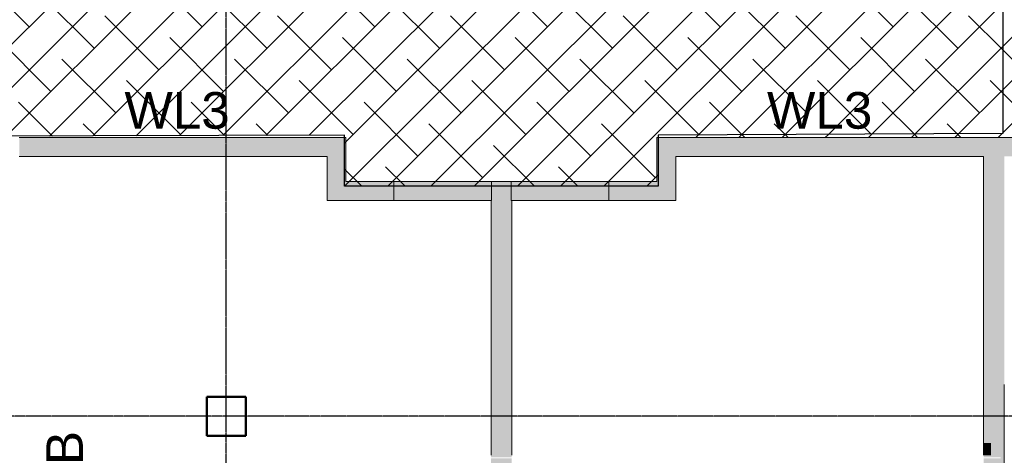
# Model space of a CAD drawing. Header units: inches. Extents: x -4126 to -1814, y 9773 to 12338.
# Tile 87 of 113: x -2912 to -2509, y 11518 to 11697. Entities that reach past the tile are written whole.
import ezdxf

# ---------------------------------------------------------------- set-up
doc = ezdxf.new("R2010")
doc.units = ezdxf.units.IN
doc.header["$MEASUREMENT"] = 0
doc.linetypes.add('Grid Line 1_2_', pattern=[0.875, 0.5, -0.125, 0.125, -0.125])
for name, color, linetype, lineweight in [('I-WALL', 2, 'Continuous', 13), ('S-COLS', 52, 'Continuous', 9), ('S-GRID', 1, 'Continuous', 9)]:
    doc.layers.add(name, color=color, linetype=linetype, lineweight=lineweight)
doc.layers.add('LOAD_HATCH', color=8, linetype='Continuous')
doc.layers.add('loads', color=1, linetype='Continuous')
doc.styles.add('Arial', font='Arial.ttf', dxfattribs={"height": 18})

# ---------------------------------------------------------------- blocks, each defined once
blk = doc.blocks.new('CTR - 1st Phase - Common Walls_rvt-1-FRAMING PLAN - 1ST FLOOR')
at = {"layer": 'I-WALL', "lineweight": 5, "transparency": 33554585}
h = blk.add_hatch(color=8, dxfattribs=at)
h.paths.add_polyline_path([(-2816.97, 11640.61), (-2816.14, 11640.61), (-2816.14, 11648.36), (-2816.97, 11648.36)], flags=0)
h.paths.add_polyline_path([(-2864.02, 11640.61), (-2864.02, 11648.36), (-2864.85, 11648.36), (-2864.85, 11640.61), (-2864.39, 11640.61)], flags=0)
h.paths.add_polyline_path([(-2911.9, 11640.61), (-2911.9, 11648.36), (-2912.07, 11648.36), (-2912.07, 11640.61)], flags=0)
h = blk.add_hatch(color=8, dxfattribs=at)
h.paths.add_polyline_path([(-2911.9, 11640.61), (-2911.47, 11640.61), (-2911.47, 11648.36), (-2911.9, 11648.36)], flags=0)
h.paths.add_polyline_path([(-2911.08, 11640.61), (-2865.67, 11640.61), (-2865.67, 11648.36), (-2911.08, 11648.36)], flags=0)
h.paths.add_polyline_path([(-2816.97, 11640.61), (-2816.97, 11648.36), (-2817.4, 11648.36), (-2817.4, 11640.61)], flags=0)
h.paths.add_polyline_path([(-2865.28, 11640.61), (-2864.85, 11640.61), (-2864.85, 11648.36), (-2865.28, 11648.36)], flags=0)
h.paths.add_polyline_path([(-2817.79, 11640.61), (-2817.79, 11648.36), (-2863.19, 11648.36), (-2863.19, 11640.61), (-2856.37, 11640.61)], flags=0)
h.paths.add_polyline_path([(-2864.02, 11640.61), (-2863.59, 11640.61), (-2863.59, 11648.36), (-2864.02, 11648.36)], flags=0)
h.paths.add_polyline_path([(-2805.27, 11640.61), (-2786.1, 11640.61), (-2786.1, 11648.36), (-2815.31, 11648.36), (-2815.31, 11640.61)], flags=0)
h.paths.add_polyline_path([(-2815.71, 11640.61), (-2815.71, 11648.36), (-2816.14, 11648.36), (-2816.14, 11640.61)], flags=0)
h = blk.add_hatch(color=8, dxfattribs=at)
h.paths.add_polyline_path([(-2863.59, 11640.61), (-2863.19, 11640.61), (-2863.19, 11648.36), (-2863.59, 11648.36)], flags=0)
h.paths.add_polyline_path([(-2817.4, 11640.61), (-2817.4, 11648.36), (-2817.79, 11648.36), (-2817.79, 11640.61)], flags=0)
h.paths.add_polyline_path([(-2865.28, 11640.61), (-2865.28, 11648.36), (-2865.67, 11648.36), (-2865.67, 11640.61)], flags=0)
h.paths.add_polyline_path([(-2911.47, 11640.61), (-2911.08, 11640.61), (-2911.08, 11648.36), (-2911.47, 11648.36)], flags=0)
h.paths.add_polyline_path([(-2815.31, 11640.61), (-2815.31, 11648.36), (-2815.71, 11648.36), (-2815.71, 11640.61)], flags=0)
for points in [[(-2778.35, 11630.36), (-2778.35, 11648.36), (-2786.1, 11648.36), (-2786.1, 11630.36)], [(-2651.1, 11630.36), (-2643.35, 11630.36), (-2643.35, 11648.36), (-2651.1, 11648.36), (-2651.1, 11640.61)], [(-2768.25, 11622.61), (-2768.25, 11630.36), (-2769.09, 11630.36), (-2769.09, 11622.61), (-2768.63, 11622.61)], [(-2721.2, 11622.61), (-2720.37, 11622.61), (-2720.37, 11630.36), (-2721.2, 11630.36)], [(-2672.49, 11622.61), (-2672.49, 11630.36), (-2673.32, 11630.36), (-2673.32, 11622.61), (-2672.87, 11622.61)], [(-2710.47, 11546.4), (-2710.47, 11547.19), (-2718.97, 11547.19), (-2718.97, 11546.4)], [(-2718.97, 11542.19), (-2710.47, 11542.19), (-2710.47, 11546.4), (-2718.97, 11546.4)], [(-2710.47, 11523.98), (-2710.47, 11542.19), (-2718.97, 11542.19), (-2718.97, 11523.98)], [(-2710.47, 11523.19), (-2710.47, 11523.98), (-2718.97, 11523.98), (-2718.97, 11523.19)], [(-2710.47, 11518.2), (-2710.47, 11523.19), (-2718.97, 11523.19), (-2718.97, 11518.2)], [(-2514.32, 11518.2), (-2514.32, 11523.19), (-2517.37, 11523.19), (-2517.37, 11518.2)], [(-2513.54, 11523.19), (-2513.54, 11523.22), (-2514.32, 11523.19)]]:
    blk.add_hatch(color=8, dxfattribs=at).paths.add_polyline_path(points, flags=0)
h = blk.add_hatch(color=8, dxfattribs=at)
h.paths.add_polyline_path([(-2575.9, 11640.61), (-2530.5, 11640.61), (-2530.5, 11648.36), (-2575.9, 11648.36), (-2575.9, 11644.22)], flags=0)
h.paths.add_polyline_path([(-2626.26, 11640.61), (-2626.26, 11648.36), (-2643.35, 11648.36), (-2643.35, 11640.61)], flags=0)
h.paths.add_polyline_path([(-2517.37, 11640.61), (-2497.87, 11640.61), (-2505.62, 11648.36), (-2528.02, 11648.36), (-2528.02, 11640.61)], flags=0)
h.paths.add_polyline_path([(-2625.87, 11640.61), (-2625.44, 11640.61), (-2625.44, 11648.36), (-2625.87, 11648.36), (-2625.87, 11647.29)], flags=0)
h.paths.add_polyline_path([(-2624.61, 11640.61), (-2624.18, 11640.61), (-2624.18, 11648.36), (-2624.61, 11648.36), (-2624.61, 11647.21)], flags=0)
h.paths.add_polyline_path([(-2623.78, 11640.61), (-2578.38, 11640.61), (-2578.38, 11648.36), (-2623.78, 11648.36), (-2623.78, 11647.16)], flags=0)
h.paths.add_polyline_path([(-2577.99, 11640.61), (-2577.56, 11640.61), (-2577.56, 11648.36), (-2577.99, 11648.36), (-2577.99, 11644.34)], flags=0)
h.paths.add_polyline_path([(-2528.41, 11640.61), (-2528.41, 11648.36), (-2528.84, 11648.36), (-2528.84, 11640.61)], flags=0)
h.paths.add_polyline_path([(-2576.73, 11640.61), (-2576.3, 11640.61), (-2576.3, 11648.36), (-2576.73, 11648.36), (-2576.73, 11644.27)], flags=0)
h.paths.add_polyline_path([(-2530.11, 11640.61), (-2529.68, 11640.61), (-2529.68, 11648.36), (-2530.11, 11648.36), (-2530.11, 11641.4)], flags=0)
h = blk.add_hatch(color=8, dxfattribs=at)
h.paths.add_polyline_path([(-2626.26, 11640.61), (-2625.87, 11640.61), (-2625.87, 11648.36), (-2626.26, 11648.36), (-2626.26, 11647.31)], flags=0)
h.paths.add_polyline_path([(-2624.18, 11640.61), (-2623.78, 11640.61), (-2623.78, 11648.36), (-2624.18, 11648.36), (-2624.18, 11647.19)], flags=0)
h.paths.add_polyline_path([(-2578.38, 11640.61), (-2577.99, 11640.61), (-2577.99, 11648.36), (-2578.38, 11648.36), (-2578.38, 11644.37)], flags=0)
h.paths.add_polyline_path([(-2528.02, 11640.61), (-2528.02, 11648.36), (-2528.41, 11648.36), (-2528.41, 11640.61)], flags=0)
h.paths.add_polyline_path([(-2530.5, 11640.61), (-2530.11, 11640.61), (-2530.11, 11648.36), (-2530.5, 11648.36), (-2530.5, 11641.42)], flags=0)
h.paths.add_polyline_path([(-2576.3, 11640.61), (-2575.9, 11640.61), (-2575.9, 11648.36), (-2576.3, 11648.36), (-2576.3, 11644.24)], flags=0)
h = blk.add_hatch(color=8, dxfattribs=at)
h.paths.add_polyline_path([(-2625.02, 11640.61), (-2624.61, 11640.61), (-2624.61, 11648.36), (-2625.44, 11648.36), (-2625.44, 11640.61), (-2625.07, 11640.61)], flags=0)
h.paths.add_polyline_path([(-2577.14, 11640.61), (-2576.73, 11640.61), (-2576.73, 11648.36), (-2577.56, 11648.36), (-2577.56, 11640.61), (-2577.18, 11640.61)], flags=0)
h.paths.add_polyline_path([(-2528.84, 11640.61), (-2528.84, 11648.36), (-2529.68, 11648.36), (-2529.68, 11640.61), (-2529.22, 11640.61)], flags=0)
h = blk.add_hatch(color=8, dxfattribs=at)
h.paths.add_polyline_path([(-2517.37, 11285.54), (-2514.32, 11285.54), (-2514.32, 11325.43), (-2517.37, 11325.43)], flags=0)
h.paths.add_polyline_path([(-2517.37, 11325.82), (-2514.32, 11325.82), (-2514.32, 11326.25), (-2517.37, 11326.25)], flags=0)
h.paths.add_polyline_path([(-2517.37, 11327.09), (-2514.32, 11327.09), (-2514.32, 11327.52), (-2517.37, 11327.52)], flags=0)
h.paths.add_polyline_path([(-2514.32, 11327.91), (-2514.32, 11373.31), (-2517.37, 11373.31), (-2517.37, 11327.91)], flags=0)
h.paths.add_polyline_path([(-2517.37, 11373.71), (-2514.32, 11373.71), (-2514.32, 11374.14), (-2517.37, 11374.14)], flags=0)
h.paths.add_polyline_path([(-2517.37, 11374.97), (-2514.32, 11374.97), (-2514.32, 11375.4), (-2517.37, 11375.4)], flags=0)
h.paths.add_polyline_path([(-2514.32, 11375.79), (-2514.32, 11421.19), (-2517.37, 11421.19), (-2517.37, 11375.79)], flags=0)
h.paths.add_polyline_path([(-2514.32, 11421.59), (-2514.32, 11422.02), (-2517.37, 11422.02), (-2517.37, 11421.59)], flags=0)
h.paths.add_polyline_path([(-2517.37, 11422.85), (-2514.32, 11422.85), (-2514.32, 11423.28), (-2517.37, 11423.28)], flags=0)
h.paths.add_polyline_path([(-2514.32, 11423.68), (-2514.32, 11469.08), (-2517.37, 11469.08), (-2517.37, 11423.68)], flags=0)
h.paths.add_polyline_path([(-2517.37, 11469.47), (-2514.32, 11469.47), (-2514.32, 11469.9), (-2517.37, 11469.9)], flags=0)
h.paths.add_polyline_path([(-2517.37, 11470.73), (-2514.32, 11470.73), (-2514.32, 11471.16), (-2517.37, 11471.16)], flags=0)
h.paths.add_polyline_path([(-2514.32, 11471.56), (-2514.32, 11516.96), (-2517.37, 11516.96), (-2517.37, 11471.56)], flags=0)
h.paths.add_polyline_path([(-2517.37, 11517.35), (-2514.32, 11517.35), (-2514.32, 11517.78), (-2517.37, 11517.78)], flags=0)
h.paths.add_polyline_path([(-2517.37, 11547.19), (-2508.87, 11547.19), (-2508.87, 11640.61), (-2517.37, 11640.61), (-2517.37, 11600.65)], flags=0)
h = blk.add_hatch(color=8, dxfattribs=at)
h.paths.add_polyline_path([(-2670.72, 11622.61), (-2643.35, 11622.61), (-2643.35, 11630.36), (-2670.72, 11630.36)], flags=0)
h.paths.add_polyline_path([(-2713.82, 11622.61), (-2710.72, 11622.61), (-2710.72, 11630.36), (-2718.72, 11630.36), (-2718.72, 11622.61)], flags=0)
h.paths.add_polyline_path([(-2768.25, 11622.61), (-2767.82, 11622.61), (-2767.82, 11630.36), (-2768.25, 11630.36), (-2768.25, 11626.38)], flags=0)
h.paths.add_polyline_path([(-2758.72, 11622.61), (-2758.72, 11630.36), (-2767.43, 11630.36), (-2767.43, 11622.61)], flags=0)
h.paths.add_polyline_path([(-2786.1, 11622.61), (-2769.91, 11622.61), (-2769.91, 11630.36), (-2786.1, 11630.36)], flags=0)
h.paths.add_polyline_path([(-2769.52, 11622.61), (-2769.09, 11622.61), (-2769.09, 11630.36), (-2769.52, 11630.36), (-2769.52, 11626.88)], flags=0)
h = blk.add_hatch(color=8, dxfattribs=at)
h.paths.add_polyline_path([(-2769.52, 11622.61), (-2769.52, 11630.36), (-2769.91, 11630.36), (-2769.91, 11622.61)], flags=0)
h.paths.add_polyline_path([(-2767.43, 11622.61), (-2767.43, 11630.36), (-2767.82, 11630.36), (-2767.82, 11622.61)], flags=0)
h = blk.add_hatch(color=8, dxfattribs=at)
h.paths.add_polyline_path([(-2720.37, 11622.61), (-2719.94, 11622.61), (-2719.94, 11630.36), (-2720.37, 11630.36)], flags=0)
h.paths.add_polyline_path([(-2718.72, 11622.61), (-2718.72, 11630.36), (-2719.55, 11630.36), (-2719.55, 11622.61), (-2718.97, 11622.61)], flags=0)
h.paths.add_polyline_path([(-2722.03, 11622.61), (-2722.03, 11630.36), (-2758.72, 11630.36), (-2758.72, 11622.61)], flags=0)
h.paths.add_polyline_path([(-2721.63, 11622.61), (-2721.2, 11622.61), (-2721.2, 11630.36), (-2721.63, 11630.36)], flags=0)
h = blk.add_hatch(color=8, dxfattribs=at)
h.paths.add_polyline_path([(-2719.55, 11622.61), (-2719.55, 11630.36), (-2719.94, 11630.36), (-2719.94, 11622.61)], flags=0)
h.paths.add_polyline_path([(-2721.63, 11622.61), (-2721.63, 11630.36), (-2722.03, 11630.36), (-2722.03, 11622.61)], flags=0)
h = blk.add_hatch(color=8, dxfattribs=at)
h.paths.add_polyline_path([(-2671.67, 11622.61), (-2670.72, 11622.61), (-2670.72, 11630.36), (-2671.67, 11630.36)], flags=0)
h.paths.add_polyline_path([(-2673.75, 11622.61), (-2673.32, 11622.61), (-2673.32, 11630.36), (-2673.75, 11630.36)], flags=0)
h.paths.add_polyline_path([(-2672.06, 11622.61), (-2672.06, 11630.36), (-2672.49, 11630.36), (-2672.49, 11622.61)], flags=0)
h.paths.add_polyline_path([(-2706.07, 11622.61), (-2674.15, 11622.61), (-2674.15, 11630.36), (-2710.72, 11630.36), (-2710.72, 11622.61), (-2710.47, 11622.61)], flags=0)
h = blk.add_hatch(color=8, dxfattribs=at)
h.paths.add_polyline_path([(-2672.06, 11622.61), (-2671.67, 11622.61), (-2671.67, 11630.36), (-2672.06, 11630.36)], flags=0)
h.paths.add_polyline_path([(-2674.15, 11622.61), (-2673.75, 11622.61), (-2673.75, 11630.36), (-2674.15, 11630.36)], flags=0)
h = blk.add_hatch(color=8, dxfattribs=at)
h.paths.add_polyline_path([(-2718.97, 11285.29), (-2710.47, 11285.29), (-2710.47, 11325.43), (-2718.97, 11325.43)], flags=0)
h.paths.add_polyline_path([(-2718.97, 11325.82), (-2710.47, 11325.82), (-2710.47, 11326.25), (-2718.97, 11326.25)], flags=0)
h.paths.add_polyline_path([(-2718.97, 11327.09), (-2710.47, 11327.09), (-2710.47, 11327.52), (-2718.97, 11327.52)], flags=0)
h.paths.add_polyline_path([(-2710.47, 11327.91), (-2710.47, 11373.31), (-2718.97, 11373.31), (-2718.97, 11327.91)], flags=0)
h.paths.add_polyline_path([(-2710.47, 11373.71), (-2710.47, 11374.14), (-2718.97, 11374.14), (-2718.97, 11373.71)], flags=0)
h.paths.add_polyline_path([(-2718.97, 11374.97), (-2710.47, 11374.97), (-2710.47, 11375.4), (-2718.97, 11375.4)], flags=0)
h.paths.add_polyline_path([(-2718.97, 11375.79), (-2710.47, 11375.79), (-2710.47, 11421.19), (-2718.97, 11421.19)], flags=0)
h.paths.add_polyline_path([(-2718.97, 11421.59), (-2710.47, 11421.59), (-2710.47, 11422.02), (-2718.97, 11422.02)], flags=0)
h.paths.add_polyline_path([(-2718.97, 11422.85), (-2710.47, 11422.85), (-2710.47, 11423.28), (-2718.97, 11423.28)], flags=0)
h.paths.add_polyline_path([(-2718.97, 11423.68), (-2710.47, 11423.68), (-2710.47, 11469.08), (-2718.97, 11469.08), (-2718.97, 11428.43)], flags=0)
h.paths.add_polyline_path([(-2718.97, 11469.47), (-2710.47, 11469.47), (-2710.47, 11469.9), (-2718.97, 11469.9)], flags=0)
h.paths.add_polyline_path([(-2710.47, 11470.73), (-2710.47, 11471.16), (-2718.97, 11471.16), (-2718.97, 11470.73)], flags=0)
h.paths.add_polyline_path([(-2718.97, 11471.56), (-2710.47, 11471.56), (-2710.47, 11516.96), (-2718.97, 11516.96)], flags=0)
h.paths.add_polyline_path([(-2710.47, 11517.35), (-2710.47, 11517.78), (-2718.97, 11517.78), (-2718.97, 11517.35)], flags=0)
h.paths.add_polyline_path([(-2710.47, 11547.19), (-2710.47, 11622.61), (-2718.97, 11622.61), (-2718.97, 11547.19)], flags=0)
h = blk.add_hatch(color=8, dxfattribs=at)
h.paths.add_polyline_path([(-2514.32, 11285.54), (-2513.54, 11285.54), (-2513.54, 11325.43), (-2514.32, 11325.43)], flags=0)
h.paths.add_polyline_path([(-2513.54, 11325.82), (-2513.54, 11326.25), (-2514.32, 11326.25), (-2514.32, 11325.82)], flags=0)
h.paths.add_polyline_path([(-2514.32, 11327.09), (-2513.54, 11327.09), (-2513.54, 11327.52), (-2514.32, 11327.52)], flags=0)
h.paths.add_polyline_path([(-2513.54, 11327.91), (-2513.54, 11373.31), (-2514.32, 11373.31), (-2514.32, 11327.91)], flags=0)
h.paths.add_polyline_path([(-2514.32, 11373.71), (-2513.54, 11373.71), (-2513.54, 11374.14), (-2514.32, 11374.14)], flags=0)
h.paths.add_polyline_path([(-2513.54, 11374.97), (-2513.54, 11375.4), (-2514.32, 11375.4), (-2514.32, 11374.97)], flags=0)
h.paths.add_polyline_path([(-2514.32, 11375.79), (-2513.54, 11375.79), (-2513.54, 11421.19), (-2514.32, 11421.19)], flags=0)
h.paths.add_polyline_path([(-2513.54, 11421.59), (-2513.54, 11422.02), (-2514.32, 11422.02), (-2514.32, 11421.59)], flags=0)
h.paths.add_polyline_path([(-2513.54, 11422.85), (-2513.54, 11423.28), (-2514.32, 11423.28), (-2514.32, 11422.85)], flags=0)
h.paths.add_polyline_path([(-2513.54, 11423.68), (-2513.54, 11469.08), (-2514.32, 11469.08), (-2514.32, 11423.68)], flags=0)
h.paths.add_polyline_path([(-2514.32, 11469.47), (-2513.54, 11469.47), (-2513.54, 11469.9), (-2514.32, 11469.9)], flags=0)
h.paths.add_polyline_path([(-2513.54, 11470.73), (-2513.54, 11471.16), (-2514.32, 11471.16), (-2514.32, 11470.73)], flags=0)
h.paths.add_polyline_path([(-2513.54, 11471.56), (-2513.54, 11516.96), (-2514.32, 11516.96), (-2514.32, 11471.56)], flags=0)
h.paths.add_polyline_path([(-2514.32, 11517.35), (-2513.54, 11517.35), (-2513.54, 11517.78), (-2514.32, 11517.78)], flags=0)
h.paths.add_polyline_path([(-2508.87, 11546.4), (-2508.87, 11547.19), (-2517.37, 11547.19), (-2517.37, 11546.4), (-2510.32, 11546.4)], flags=0)
h = blk.add_hatch(color=8, dxfattribs=at)
h.paths.add_polyline_path([(-2513.54, 11285.54), (-2510.32, 11285.54), (-2510.32, 11325.43), (-2513.54, 11325.43)], flags=0)
h.paths.add_polyline_path([(-2513.54, 11325.82), (-2510.32, 11325.82), (-2510.32, 11326.25), (-2513.54, 11326.25)], flags=0)
h.paths.add_polyline_path([(-2513.54, 11327.09), (-2510.32, 11327.09), (-2510.32, 11327.52), (-2513.54, 11327.52)], flags=0)
h.paths.add_polyline_path([(-2513.54, 11327.91), (-2510.32, 11327.91), (-2510.32, 11373.31), (-2513.54, 11373.31), (-2513.54, 11342.32)], flags=0)
h.paths.add_polyline_path([(-2513.54, 11373.71), (-2510.32, 11373.71), (-2510.32, 11374.14), (-2513.54, 11374.14)], flags=0)
h.paths.add_polyline_path([(-2510.32, 11374.97), (-2510.32, 11375.4), (-2513.54, 11375.4), (-2513.54, 11374.97)], flags=0)
h.paths.add_polyline_path([(-2513.54, 11375.79), (-2510.32, 11375.79), (-2510.32, 11421.19), (-2513.54, 11421.19)], flags=0)
h.paths.add_polyline_path([(-2510.32, 11421.59), (-2510.32, 11422.02), (-2513.54, 11422.02), (-2513.54, 11421.59)], flags=0)
h.paths.add_polyline_path([(-2513.54, 11422.85), (-2510.32, 11422.85), (-2510.32, 11423.28), (-2513.54, 11423.28)], flags=0)
h.paths.add_polyline_path([(-2510.32, 11423.68), (-2510.32, 11469.08), (-2513.54, 11469.08), (-2513.54, 11423.68)], flags=0)
h.paths.add_polyline_path([(-2513.54, 11469.47), (-2510.32, 11469.47), (-2510.32, 11469.9), (-2513.54, 11469.9)], flags=0)
h.paths.add_polyline_path([(-2510.32, 11470.73), (-2510.32, 11471.16), (-2513.54, 11471.16), (-2513.54, 11470.73)], flags=0)
h.paths.add_polyline_path([(-2513.54, 11471.56), (-2510.32, 11471.56), (-2510.32, 11516.96), (-2513.54, 11516.96), (-2513.54, 11514.54)], flags=0)
h.paths.add_polyline_path([(-2513.54, 11517.35), (-2510.32, 11517.35), (-2510.32, 11517.78), (-2513.54, 11517.78)], flags=0)
h.paths.add_polyline_path([(-2508.87, 11542.19), (-2508.87, 11546.4), (-2517.37, 11546.4), (-2517.37, 11542.19), (-2510.32, 11542.19)], flags=0)
h = blk.add_hatch(color=8, dxfattribs=at)
h.paths.add_polyline_path([(-2508.87, 11285.54), (-2508.87, 11523.19), (-2513.54, 11523.19), (-2513.54, 11518.2), (-2510.32, 11518.16), (-2510.32, 11285.54)], flags=0)
h.paths.add_polyline_path([(-2517.37, 11523.98), (-2508.87, 11523.98), (-2508.87, 11542.19), (-2517.37, 11542.19)], flags=0)
h = blk.add_hatch(color=8, dxfattribs=at)
h.paths.add_polyline_path([(-2514.32, 11518.2), (-2513.54, 11518.2), (-2513.54, 11523.19), (-2514.32, 11523.19)], flags=0)
h.paths.add_polyline_path([(-2514.32, 11523.19), (-2514.32, 11523.22), (-2508.87, 11523.22), (-2508.87, 11523.98), (-2517.37, 11523.98), (-2517.37, 11523.19)], flags=0)
h = blk.add_hatch(color=8, dxfattribs=at)
h.paths.add_polyline_path([(-2710.47, 11326.25), (-2710.47, 11327.09), (-2718.97, 11327.09), (-2718.97, 11326.25)], flags=0)
h.paths.add_polyline_path([(-2710.47, 11374.14), (-2710.47, 11374.97), (-2718.97, 11374.97), (-2718.97, 11374.14)], flags=0)
h.paths.add_polyline_path([(-2710.47, 11422.02), (-2710.47, 11422.85), (-2718.97, 11422.85), (-2718.97, 11422.02)], flags=0)
h.paths.add_polyline_path([(-2710.47, 11469.9), (-2710.47, 11470.73), (-2718.97, 11470.73), (-2718.97, 11469.9)], flags=0)
h.paths.add_polyline_path([(-2718.97, 11517.78), (-2710.47, 11517.78), (-2710.47, 11518.2), (-2718.97, 11518.16)], flags=0)
h = blk.add_hatch(color=8, dxfattribs=at)
h.paths.add_polyline_path([(-2514.32, 11326.25), (-2514.32, 11327.09), (-2517.37, 11327.09), (-2517.37, 11326.25)], flags=0)
h.paths.add_polyline_path([(-2514.32, 11374.14), (-2514.32, 11374.97), (-2517.37, 11374.97), (-2517.37, 11374.14)], flags=0)
h.paths.add_polyline_path([(-2514.32, 11422.02), (-2514.32, 11422.85), (-2517.37, 11422.85), (-2517.37, 11422.02)], flags=0)
h.paths.add_polyline_path([(-2514.32, 11469.9), (-2514.32, 11470.73), (-2517.37, 11470.73), (-2517.37, 11469.9)], flags=0)
h.paths.add_polyline_path([(-2517.37, 11517.78), (-2514.32, 11517.78), (-2514.32, 11518.2), (-2517.37, 11518.16)], flags=0)
h = blk.add_hatch(color=8, dxfattribs=at)
h.paths.add_polyline_path([(-2513.54, 11326.25), (-2513.54, 11327.09), (-2514.32, 11327.09), (-2514.32, 11326.25)], flags=0)
h.paths.add_polyline_path([(-2513.54, 11374.14), (-2513.54, 11374.97), (-2514.32, 11374.97), (-2514.32, 11374.14)], flags=0)
h.paths.add_polyline_path([(-2513.54, 11422.02), (-2513.54, 11422.85), (-2514.32, 11422.85), (-2514.32, 11422.02)], flags=0)
h.paths.add_polyline_path([(-2513.54, 11469.9), (-2513.54, 11470.73), (-2514.32, 11470.73), (-2514.32, 11469.9)], flags=0)
h.paths.add_polyline_path([(-2513.54, 11517.78), (-2513.54, 11518.2), (-2514.32, 11518.16), (-2514.32, 11517.78)], flags=0)
h = blk.add_hatch(color=8, dxfattribs=at)
h.paths.add_polyline_path([(-2510.32, 11326.25), (-2510.32, 11327.09), (-2513.54, 11327.09), (-2513.54, 11326.25)], flags=0)
h.paths.add_polyline_path([(-2510.32, 11374.14), (-2510.32, 11374.97), (-2513.54, 11374.97), (-2513.54, 11374.14)], flags=0)
h.paths.add_polyline_path([(-2510.32, 11422.02), (-2510.32, 11422.85), (-2513.54, 11422.85), (-2513.54, 11422.02)], flags=0)
h.paths.add_polyline_path([(-2510.32, 11469.9), (-2510.32, 11470.73), (-2513.54, 11470.73), (-2513.54, 11469.9)], flags=0)
h.paths.add_polyline_path([(-2510.32, 11517.78), (-2510.32, 11518.2), (-2513.54, 11518.16), (-2513.54, 11517.78)], flags=0)
at = {"layer": 'I-WALL', "color": 9}
for p, q in [((-2911.47, 11648.36), (-2912.07, 11648.36)), ((-2911.08, 11648.36), (-2911.47, 11648.36)), ((-2865.67, 11648.36), (-2911.08, 11648.36)), ((-2865.28, 11648.36), (-2865.67, 11648.36)), ((-2864.48, 11648.36), (-2865.28, 11648.36)), ((-2863.59, 11648.36), (-2864.39, 11648.36)), ((-2863.19, 11648.36), (-2863.59, 11648.36)), ((-2817.79, 11648.36), (-2863.19, 11648.36)), ((-2817.4, 11648.36), (-2817.79, 11648.36)), ((-2816.59, 11648.36), (-2817.4, 11648.36)), ((-2815.71, 11648.36), (-2816.51, 11648.36)), ((-2815.31, 11648.36), (-2815.71, 11648.36)), ((-2786.1, 11648.36), (-2815.31, 11648.36)), ((-2786.1, 11648.36), (-2778.35, 11648.36)), ((-2778.35, 11630.36), (-2778.35, 11648.36)), ((-2651.1, 11648.36), (-2651.1, 11630.36)), ((-2651.1, 11648.36), (-2643.35, 11648.36)), ((-2626.26, 11648.36), (-2643.35, 11648.36)), ((-2625.87, 11648.36), (-2626.26, 11648.36)), ((-2625.07, 11648.36), (-2625.87, 11648.36)), ((-2624.18, 11648.36), (-2624.98, 11648.36)), ((-2623.78, 11648.36), (-2624.18, 11648.36)), ((-2578.38, 11648.36), (-2623.78, 11648.36)), ((-2577.99, 11648.36), (-2578.38, 11648.36)), ((-2577.18, 11648.36), (-2577.99, 11648.36)), ((-2576.3, 11648.36), (-2577.1, 11648.36)), ((-2575.9, 11648.36), (-2576.3, 11648.36)), ((-2530.5, 11648.36), (-2575.9, 11648.36)), ((-2530.11, 11648.36), (-2530.5, 11648.36)), ((-2529.3, 11648.36), (-2530.11, 11648.36)), ((-2528.41, 11648.36), (-2529.22, 11648.36)), ((-2528.02, 11648.36), (-2528.41, 11648.36)), ((-2505.62, 11648.36), (-2528.02, 11648.36)), ((-2912.07, 11640.61), (-2911.47, 11640.61)), ((-2911.47, 11640.61), (-2911.08, 11640.61)), ((-2911.08, 11640.61), (-2865.67, 11640.61)), ((-2865.67, 11640.61), (-2865.28, 11640.61)), ((-2865.28, 11640.61), (-2864.48, 11640.61)), ((-2864.39, 11640.61), (-2863.59, 11640.61)), ((-2863.59, 11640.61), (-2863.19, 11640.61)), ((-2863.19, 11640.61), (-2817.79, 11640.61)), ((-2817.79, 11640.61), (-2817.4, 11640.61)), ((-2817.4, 11640.61), (-2816.59, 11640.61)), ((-2816.51, 11640.61), (-2815.71, 11640.61)), ((-2815.71, 11640.61), (-2815.31, 11640.61)), ((-2815.31, 11640.61), (-2786.1, 11640.61)), ((-2786.1, 11640.61), (-2786.1, 11630.36)), ((-2643.35, 11640.61), (-2626.26, 11640.61)), ((-2643.35, 11630.36), (-2643.35, 11640.61)), ((-2626.26, 11640.61), (-2625.87, 11640.61)), ((-2625.87, 11640.61), (-2625.07, 11640.61)), ((-2624.98, 11640.61), (-2624.18, 11640.61)), ((-2624.18, 11640.61), (-2623.78, 11640.61)), ((-2623.78, 11640.61), (-2578.38, 11640.61)), ((-2578.38, 11640.61), (-2577.99, 11640.61)), ((-2577.99, 11640.61), (-2577.18, 11640.61)), ((-2577.1, 11640.61), (-2576.3, 11640.61)), ((-2576.3, 11640.61), (-2575.9, 11640.61)), ((-2575.9, 11640.61), (-2530.5, 11640.61)), ((-2530.5, 11640.61), (-2530.11, 11640.61)), ((-2530.11, 11640.61), (-2529.3, 11640.61)), ((-2529.22, 11640.61), (-2528.41, 11640.61)), ((-2528.41, 11640.61), (-2528.02, 11640.61)), ((-2528.02, 11640.61), (-2517.37, 11640.61)), ((-2517.37, 11640.61), (-2517.37, 11547.19)), ((-2786.1, 11622.61), (-2786.1, 11630.36)), ((-2769.91, 11630.36), (-2778.35, 11630.36)), ((-2769.52, 11630.36), (-2769.91, 11630.36)), ((-2768.71, 11630.36), (-2769.52, 11630.36)), ((-2767.82, 11630.36), (-2768.63, 11630.36)), ((-2767.43, 11630.36), (-2767.82, 11630.36)), ((-2758.72, 11630.36), (-2767.43, 11630.36)), ((-2722.03, 11630.36), (-2758.72, 11630.36)), ((-2758.72, 11630.36), (-2758.72, 11622.61)), ((-2721.63, 11630.36), (-2722.03, 11630.36)), ((-2720.83, 11630.36), (-2721.63, 11630.36)), ((-2719.94, 11630.36), (-2720.75, 11630.36)), ((-2719.55, 11630.36), (-2719.94, 11630.36)), ((-2718.72, 11630.36), (-2719.55, 11630.36)), ((-2710.72, 11630.36), (-2718.72, 11630.36)), ((-2718.72, 11622.61), (-2718.72, 11630.36)), ((-2674.15, 11630.36), (-2710.72, 11630.36)), ((-2710.72, 11630.36), (-2710.72, 11622.61)), ((-2673.75, 11630.36), (-2674.15, 11630.36)), ((-2672.95, 11630.36), (-2673.75, 11630.36)), ((-2672.06, 11630.36), (-2672.87, 11630.36)), ((-2671.67, 11630.36), (-2672.06, 11630.36)), ((-2670.72, 11630.36), (-2671.67, 11630.36)), ((-2651.1, 11630.36), (-2670.72, 11630.36)), ((-2670.72, 11622.61), (-2670.72, 11630.36)), ((-2643.35, 11630.36), (-2643.35, 11622.61)), ((-2786.1, 11622.61), (-2769.91, 11622.61)), ((-2769.91, 11622.61), (-2769.52, 11622.61)), ((-2769.52, 11622.61), (-2768.71, 11622.61)), ((-2768.63, 11622.61), (-2767.82, 11622.61)), ((-2767.82, 11622.61), (-2767.43, 11622.61)), ((-2767.43, 11622.61), (-2758.72, 11622.61)), ((-2758.72, 11622.61), (-2722.03, 11622.61)), ((-2722.03, 11622.61), (-2721.63, 11622.61)), ((-2721.63, 11622.61), (-2720.83, 11622.61)), ((-2720.75, 11622.61), (-2719.94, 11622.61)), ((-2719.94, 11622.61), (-2719.55, 11622.61)), ((-2719.55, 11622.61), (-2718.97, 11622.61)), ((-2718.97, 11622.61), (-2718.97, 11547.19)), ((-2710.47, 11547.19), (-2710.47, 11622.61)), ((-2710.47, 11622.61), (-2674.15, 11622.61)), ((-2674.15, 11622.61), (-2673.75, 11622.61)), ((-2673.75, 11622.61), (-2672.95, 11622.61)), ((-2672.87, 11622.61), (-2672.06, 11622.61)), ((-2672.06, 11622.61), (-2671.67, 11622.61)), ((-2671.67, 11622.61), (-2670.72, 11622.61)), ((-2670.72, 11622.61), (-2643.35, 11622.61)), ((-2718.97, 11547.19), (-2718.97, 11542.19)), ((-2710.47, 11542.19), (-2710.47, 11547.19)), ((-2517.37, 11547.19), (-2517.37, 11542.19)), ((-2508.87, 11542.19), (-2508.87, 11547.19)), ((-2718.97, 11542.19), (-2718.97, 11523.19)), ((-2710.47, 11523.19), (-2710.47, 11542.19)), ((-2517.37, 11542.19), (-2517.37, 11523.19)), ((-2508.87, 11523.22), (-2508.87, 11542.19)), ((-2508.87, 11285.54), (-2508.87, 11523.19))]:
    blk.add_line(p, q, dxfattribs=at)
at = {"layer": 'I-WALL', "color": 253}
for p, q in [((-2911.9, 11648.36), (-2911.47, 11648.36)), ((-2911.47, 11648.36), (-2911.08, 11648.36)), ((-2911.08, 11648.36), (-2865.67, 11648.36)), ((-2865.67, 11648.36), (-2865.28, 11648.36)), ((-2865.28, 11648.36), (-2864.85, 11648.36)), ((-2864.85, 11648.36), (-2864.48, 11648.36)), ((-2864.39, 11648.36), (-2864.02, 11648.36)), ((-2864.02, 11648.36), (-2863.59, 11648.36)), ((-2863.59, 11648.36), (-2863.19, 11648.36)), ((-2863.19, 11648.36), (-2817.79, 11648.36)), ((-2817.79, 11648.36), (-2817.4, 11648.36)), ((-2817.4, 11648.36), (-2816.97, 11648.36)), ((-2816.97, 11648.36), (-2816.59, 11648.36)), ((-2816.51, 11648.36), (-2816.14, 11648.36)), ((-2816.14, 11648.36), (-2815.71, 11648.36)), ((-2815.71, 11648.36), (-2815.31, 11648.36)), ((-2815.31, 11648.36), (-2786.1, 11648.36)), ((-2778.35, 11648.36), (-2786.1, 11648.36)), ((-2778.35, 11648.36), (-2778.35, 11630.36)), ((-2651.1, 11630.36), (-2651.1, 11648.36)), ((-2643.35, 11648.36), (-2651.1, 11648.36)), ((-2643.35, 11648.36), (-2626.26, 11648.36)), ((-2626.26, 11648.36), (-2625.87, 11648.36)), ((-2625.87, 11648.36), (-2625.44, 11648.36)), ((-2625.44, 11648.36), (-2625.07, 11648.36)), ((-2624.98, 11648.36), (-2624.61, 11648.36)), ((-2624.61, 11648.36), (-2624.18, 11648.36)), ((-2624.18, 11648.36), (-2623.78, 11648.36)), ((-2623.78, 11648.36), (-2578.38, 11648.36)), ((-2578.38, 11648.36), (-2577.99, 11648.36)), ((-2577.99, 11648.36), (-2577.56, 11648.36)), ((-2577.56, 11648.36), (-2577.18, 11648.36)), ((-2577.1, 11648.36), (-2576.73, 11648.36)), ((-2576.73, 11648.36), (-2576.3, 11648.36)), ((-2576.3, 11648.36), (-2575.9, 11648.36)), ((-2575.9, 11648.36), (-2530.5, 11648.36)), ((-2530.5, 11648.36), (-2530.11, 11648.36)), ((-2530.11, 11648.36), (-2529.68, 11648.36)), ((-2529.68, 11648.36), (-2529.3, 11648.36)), ((-2529.22, 11648.36), (-2528.84, 11648.36)), ((-2528.84, 11648.36), (-2528.41, 11648.36)), ((-2528.41, 11648.36), (-2528.02, 11648.36)), ((-2528.02, 11648.36), (-2505.62, 11648.36)), ((-2911.47, 11640.61), (-2911.9, 11640.61)), ((-2911.08, 11640.61), (-2911.47, 11640.61)), ((-2865.67, 11640.61), (-2911.08, 11640.61)), ((-2865.28, 11640.61), (-2865.67, 11640.61)), ((-2864.85, 11640.61), (-2865.28, 11640.61)), ((-2864.48, 11640.61), (-2864.85, 11640.61)), ((-2864.02, 11640.61), (-2864.39, 11640.61)), ((-2863.59, 11640.61), (-2864.02, 11640.61)), ((-2863.19, 11640.61), (-2863.59, 11640.61)), ((-2817.79, 11640.61), (-2863.19, 11640.61)), ((-2817.4, 11640.61), (-2817.79, 11640.61)), ((-2816.97, 11640.61), (-2817.4, 11640.61)), ((-2816.59, 11640.61), (-2816.97, 11640.61)), ((-2816.14, 11640.61), (-2816.51, 11640.61)), ((-2815.71, 11640.61), (-2816.14, 11640.61)), ((-2815.31, 11640.61), (-2815.71, 11640.61)), ((-2786.1, 11640.61), (-2815.31, 11640.61)), ((-2786.1, 11630.36), (-2786.1, 11640.61)), ((-2626.26, 11640.61), (-2643.35, 11640.61)), ((-2643.35, 11640.61), (-2643.35, 11630.36)), ((-2625.87, 11640.61), (-2626.26, 11640.61)), ((-2625.44, 11640.61), (-2625.87, 11640.61)), ((-2625.07, 11640.61), (-2625.44, 11640.61)), ((-2624.61, 11640.61), (-2624.98, 11640.61)), ((-2624.18, 11640.61), (-2624.61, 11640.61)), ((-2623.78, 11640.61), (-2624.18, 11640.61)), ((-2578.38, 11640.61), (-2623.78, 11640.61)), ((-2577.99, 11640.61), (-2578.38, 11640.61)), ((-2577.56, 11640.61), (-2577.99, 11640.61)), ((-2577.18, 11640.61), (-2577.56, 11640.61)), ((-2576.73, 11640.61), (-2577.1, 11640.61)), ((-2576.3, 11640.61), (-2576.73, 11640.61)), ((-2575.9, 11640.61), (-2576.3, 11640.61)), ((-2530.5, 11640.61), (-2575.9, 11640.61)), ((-2530.11, 11640.61), (-2530.5, 11640.61)), ((-2529.68, 11640.61), (-2530.11, 11640.61)), ((-2529.3, 11640.61), (-2529.68, 11640.61)), ((-2528.84, 11640.61), (-2529.22, 11640.61)), ((-2528.41, 11640.61), (-2528.84, 11640.61)), ((-2528.02, 11640.61), (-2528.41, 11640.61)), ((-2517.37, 11640.61), (-2528.02, 11640.61)), ((-2517.37, 11547.19), (-2517.37, 11640.61)), ((-2786.1, 11630.36), (-2786.1, 11622.61)), ((-2778.35, 11630.36), (-2769.91, 11630.36)), ((-2769.91, 11630.36), (-2769.52, 11630.36)), ((-2769.52, 11630.36), (-2769.09, 11630.36)), ((-2769.09, 11630.36), (-2768.71, 11630.36)), ((-2768.63, 11630.36), (-2768.25, 11630.36)), ((-2768.25, 11630.36), (-2767.82, 11630.36)), ((-2767.82, 11630.36), (-2767.43, 11630.36)), ((-2767.43, 11630.36), (-2722.03, 11630.36)), ((-2758.72, 11622.61), (-2758.72, 11630.36)), ((-2722.03, 11630.36), (-2721.63, 11630.36)), ((-2721.63, 11630.36), (-2721.2, 11630.36)), ((-2721.2, 11630.36), (-2720.83, 11630.36)), ((-2720.75, 11630.36), (-2720.37, 11630.36)), ((-2720.37, 11630.36), (-2719.94, 11630.36)), ((-2719.94, 11630.36), (-2719.55, 11630.36)), ((-2719.55, 11630.36), (-2674.15, 11630.36)), ((-2718.72, 11622.61), (-2718.72, 11630.36)), ((-2710.72, 11630.36), (-2710.72, 11622.61)), ((-2674.15, 11630.36), (-2673.75, 11630.36)), ((-2673.75, 11630.36), (-2673.32, 11630.36)), ((-2673.32, 11630.36), (-2672.95, 11630.36)), ((-2672.87, 11630.36), (-2672.49, 11630.36)), ((-2672.49, 11630.36), (-2672.06, 11630.36)), ((-2672.06, 11630.36), (-2671.67, 11630.36)), ((-2671.67, 11630.36), (-2651.1, 11630.36)), ((-2670.72, 11630.36), (-2670.72, 11622.61)), ((-2643.35, 11622.61), (-2643.35, 11630.36)), ((-2769.91, 11622.61), (-2786.1, 11622.61)), ((-2769.52, 11622.61), (-2769.91, 11622.61)), ((-2769.09, 11622.61), (-2769.52, 11622.61)), ((-2768.71, 11622.61), (-2769.09, 11622.61)), ((-2768.25, 11622.61), (-2768.63, 11622.61)), ((-2767.82, 11622.61), (-2768.25, 11622.61)), ((-2767.43, 11622.61), (-2767.82, 11622.61)), ((-2722.03, 11622.61), (-2767.43, 11622.61)), ((-2721.63, 11622.61), (-2722.03, 11622.61)), ((-2721.2, 11622.61), (-2721.63, 11622.61)), ((-2720.83, 11622.61), (-2721.2, 11622.61)), ((-2720.37, 11622.61), (-2720.75, 11622.61)), ((-2719.94, 11622.61), (-2720.37, 11622.61)), ((-2719.55, 11622.61), (-2719.94, 11622.61)), ((-2718.97, 11622.61), (-2719.55, 11622.61)), ((-2718.97, 11547.19), (-2718.97, 11622.61)), ((-2718.97, 11622.61), (-2718.72, 11622.61)), ((-2710.72, 11622.61), (-2710.47, 11622.61)), ((-2710.47, 11622.61), (-2710.47, 11547.19)), ((-2674.15, 11622.61), (-2710.47, 11622.61)), ((-2673.75, 11622.61), (-2674.15, 11622.61)), ((-2673.32, 11622.61), (-2673.75, 11622.61)), ((-2672.95, 11622.61), (-2673.32, 11622.61)), ((-2672.49, 11622.61), (-2672.87, 11622.61)), ((-2672.06, 11622.61), (-2672.49, 11622.61)), ((-2671.67, 11622.61), (-2672.06, 11622.61)), ((-2643.35, 11622.61), (-2671.67, 11622.61)), ((-2718.97, 11546.4), (-2718.97, 11547.19)), ((-2710.47, 11547.19), (-2710.47, 11546.4)), ((-2517.37, 11546.4), (-2517.37, 11547.19)), ((-2718.97, 11542.19), (-2718.97, 11546.4)), ((-2710.47, 11546.4), (-2710.47, 11542.19)), ((-2517.37, 11542.19), (-2517.37, 11546.4)), ((-2508.87, 11546.4), (-2508.87, 11542.19)), ((-2718.97, 11523.98), (-2718.97, 11542.19)), ((-2710.47, 11542.19), (-2710.47, 11523.98)), ((-2517.37, 11523.98), (-2517.37, 11542.19)), ((-2508.87, 11542.19), (-2508.87, 11523.98)), ((-2718.97, 11523.19), (-2718.97, 11523.98)), ((-2718.97, 11523.19), (-2718.97, 11518.2)), ((-2718.97, 11518.2), (-2718.97, 11523.19)), ((-2710.47, 11523.98), (-2710.47, 11523.19)), ((-2710.47, 11523.19), (-2710.47, 11518.2)), ((-2710.47, 11518.2), (-2710.47, 11523.19)), ((-2517.37, 11523.19), (-2517.37, 11523.98)), ((-2517.37, 11523.19), (-2517.37, 11518.2)), ((-2517.37, 11518.2), (-2517.37, 11523.19)), ((-2508.87, 11523.98), (-2508.87, 11523.22)), ((-2508.87, 11523.19), (-2508.87, 11285.54))]:
    blk.add_line(p, q, dxfattribs=at)

msp = doc.modelspace()

# ---------------------------------------------------------------- hatches: boundary and pattern name
at = {"layer": 'LOAD_HATCH'}
h = msp.add_hatch(dxfattribs=at)
h.set_pattern_fill('ANSI38', color=256, scale=100, style=0)
h.paths.add_polyline_path([(-3481.324, 10382.789), (-3418.524, 10381), (-3072.924, 10381), (-2509.521, 10381.514), (-2503.7, 10449.439), (-3408.924, 10449.439), (-3401.049, 11277.289), (-3371.874, 11277.289), (-3371.874, 11473.789), (-3140.124, 11473.539), (-3139.124, 11648.339), (-2778.924, 11649.339), (-2778.924, 11628.389), (-2718.724, 11628.389), (-2650.524, 11628.389), (-2650.524, 11649.339), (-2509.521, 11650), (-2509.521, 11717.264), (-3140.124, 11718), (-3140.124, 11838.614), (-3460.024, 11838.614), (-3460.024, 11787.364), (-3199.999, 11783.364), (-3199.999, 11535.189), (-3481.324, 11530.989), (-3477.974, 11244.389), (-3477.974, 10410)])
h = msp.add_hatch(dxfattribs=at)
h.set_pattern_fill('ANSI38', color=256, scale=100, style=0)
h.paths.add_polyline_path([(-2509.521, 11650), (-2650.524, 11649.339), (-2650.524, 11648.364), (-2643.349, 11648.364), (-2626.265, 11648.364), (-2625.871, 11648.364), (-2625.458, 11648.364), (-2624.178, 11648.364), (-2623.784, 11648.364), (-2578.383, 11648.364), (-2577.989, 11648.364), (-2576.709, 11648.364), (-2576.296, 11648.364), (-2575.902, 11648.364), (-2530.501, 11648.364), (-2530.107, 11648.364), (-2529.694, 11648.364), (-2528.414, 11648.364), (-2528.021, 11648.364), (-2505.62, 11648.364), (-2500.324, 11643.069), (-2500.324, 11722.91), (-2505.62, 11717.614), (-2509.521, 11717.614), (-2509.521, 11716.639)])
h.paths.add_polyline_path([(-2500.324, 11643.069), (-2500.324, 11722.91), (-2497.87, 11725.364), (-2492.692, 11730.542), (-2491.543, 11729.393), (-2484.845, 11722.696), (-2480.532, 11718.383), (-2477.913, 11715.763), (-2463.258, 11701.109), (-2444.432, 11682.282), (-2462.551, 11664.163), (-2477.913, 11648.801), (-2482.225, 11644.489), (-2484.845, 11641.869), (-2490.836, 11635.878), (-2491.985, 11634.729), (-2497.87, 11640.614)])
h.paths.add_polyline_path([(-2611, 11672), (-2611, 11642), (-2559.121, 11642), (-2559.121, 11672)], flags=24)
at = {"layer": 'S-COLS'}
h = msp.add_hatch(dxfattribs=at)
h.set_pattern_fill('FP_11', color=256, style=0, pattern_type=2)
h.set_pattern_definition([(50, (0, 0), (27.5427, -2.40992), [2.88, -31.68]), (355, (0, 0), (-5.327844, 28.884266), [2.304, -25.344]), (100.451, (2.295, -0.2), (22.215316, 26.47393), [2.448, -26.924]), (46.184, (0, 7.68), (40.98187, -6.35642), [4.32, -47.52]), (96.636, (3.415, 7.15), (35.89075, 37.40619), [3.671, -40.386]), (351.184, (0, 7.68), (35.89097, 37.40622), [3.456, -38.016]), (21, (3.84, 5.76), (22.921036, -15.46073), [2.88, -31.68]), (326, (3.84, 5.76), (9.34353, 27.84574), [2.304, -25.344]), (71.451, (5.75, 4.472), (32.26477, 12.38442), [2.448, -26.924]), (37.5, (0, 0), (0.466855, 12.782707), [1.267, -23.77, 1.267, -24.461, -25.44]), (37.5, (0, 0), (0.466855, 12.782707), [-50.765, 1.267, -24.173]), (7.5, (0, 0), (10.10159, 15.14509), [1.267, -13.402, 1.267, -23.194, -9.696]), (7.5, (0, 0), (10.10159, 15.14509), [-39.13, 1.267, -8.429]), (327.5, (-8.563, 0), (20.499161, -0.86578), [1.267, -8.333, 1.267, -28.685, -39.744]), (327.5, (-8.563, 0), (20.499161, -0.86578), [-39.552, 1.267, -38.477]), (317.5, (-12.403, 0), (22.39478, 3.844288), [1.267, -11.213, 1.267, -18.624, -28.224]), (317.5, (-12.403, 0), (22.39478, 3.844288), [-32.371, 1.267, -26.957])])
h.paths.add_polyline_path([(-2827.339, 11526.189), (-2827.308, 11526.229), (-2827.339, 11526.229)], flags=0)

# ---------------------------------------------------------------- linework, layer by layer
at = {"layer": 'LOAD_HATCH'}
msp.add_lwpolyline([(-3477.974, 10410), (-3477.974, 11244.389), (-3481.324, 11530.989), (-3199.999, 11535.189), (-3199.999, 11783.364), (-3460.024, 11787.364), (-3460.024, 11838.614), (-3140.124, 11838.614), (-3140.124, 11718), (-2509.521, 11717.264), (-2739.924, 11717.364), (-2509.521, 11717.264), (-2509.521, 11650), (-2650.524, 11649.339), (-2650.524, 11628.389), (-2718.724, 11628.389), (-2778.924, 11628.389), (-2778.924, 11649.339), (-3139.124, 11648.339), (-3140.124, 11473.539), (-3371.874, 11473.789), (-3371.874, 11277.289), (-3401.049, 11277.289), (-3408.924, 10449.439)], dxfattribs=at)
at = {"layer": 'S-COLS', "lineweight": 50}
for p, q in [((-2835.324, 11542.111), (-2835.324, 11542.189)), ((-2835.324, 11542.189), (-2819.324, 11542.189)), ((-2835.324, 11526.268), (-2835.324, 11542.111)), ((-2819.324, 11542.189), (-2819.324, 11542.111)), ((-2819.324, 11542.111), (-2819.324, 11526.268)), ((-2835.324, 11526.189), (-2835.324, 11526.268)), ((-2819.324, 11526.189), (-2835.324, 11526.189)), ((-2819.324, 11526.268), (-2819.324, 11526.189))]:
    msp.add_line(p, q, dxfattribs=at)
at = {"layer": 'S-COLS'}
for p, q in [((-2835.324, 11542.189), (-2827.339, 11542.189)), ((-2835.324, 11542.111), (-2835.324, 11542.189)), ((-2835.324, 11526.268), (-2835.324, 11542.111)), ((-2827.308, 11542.189), (-2822.261, 11542.189)), ((-2822.261, 11542.189), (-2819.324, 11542.189)), ((-2819.324, 11542.189), (-2819.324, 11542.111)), ((-2819.324, 11542.111), (-2819.324, 11526.268)), ((-2835.324, 11526.189), (-2835.324, 11526.268)), ((-2827.339, 11526.189), (-2835.324, 11526.189)), ((-2822.261, 11526.189), (-2827.308, 11526.189)), ((-2819.324, 11526.189), (-2822.261, 11526.189)), ((-2819.324, 11526.268), (-2819.324, 11526.189))]:
    msp.add_line(p, q, dxfattribs=at)
at = {"layer": 'S-GRID', "linetype": 'Grid Line 1_2_', "lineweight": 30}
for p, q in [((-2827.324, 9772.61), (-2827.324, 12288.555)), ((-1814.206, 11534.189), (-4076.95, 11534.189))]:
    msp.add_line(p, q, dxfattribs=at)

# ---------------------------------------------------------------- block references
at = {"lineweight": 5}
msp.add_blockref('CTR - 1st Phase - Common Walls_rvt-1-FRAMING PLAN - 1ST FLOOR', (0, 0), dxfattribs=at)

# ---------------------------------------------------------------- texts
at = {"layer": 'loads', "char_height": 15, "width": 29.92125, "attachment_point": 1, "style": 'Arial'}
for insert in [(-2869, 11667), (-2606, 11667)]:
    msp.add_mtext('WL3', dxfattribs=dict(at, insert=insert))
at = {"layer": 'loads', "insert": (-2901, 11442), "char_height": 15, "width": 29.92125, "attachment_point": 1, "rotation": 90, "style": 'Arial'}
msp.add_mtext('WLEC1B', dxfattribs=at)

doc.saveas('drawing.dxf')
